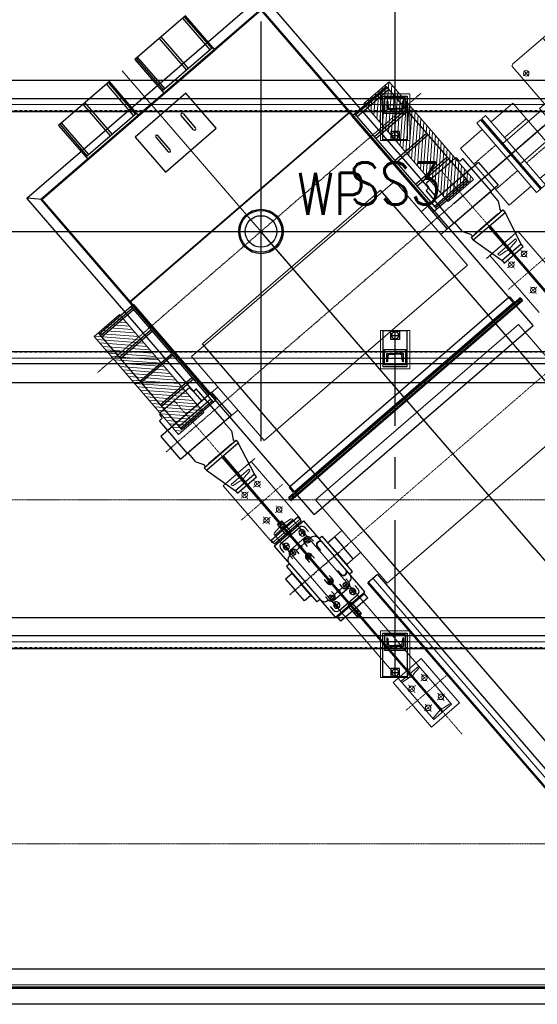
# Model space of a CAD drawing. Header units: inches. Extents: x -204116 to 930598, y -391373 to 256461.
# Tile 30 of 225: x -116955 to -113870, y 34612 to 40479. Entities that reach past the tile are written whole.
import ezdxf
from ezdxf.lldxf.tags import DXFTag

# ---------------------------------------------------------------- set-up
doc = ezdxf.new("R2010")
doc.units = ezdxf.units.IN
doc.header["$LTSCALE"] = 10
doc.header["$MEASUREMENT"] = 0
for name, pattern in [('CENTER', [2, 1.25, -0.25, 0.25, -0.25]), ('CHAIN', [0.3543, 0.2362, -0.0295, 0.0591, -0.0295]), ('CONTINOUS', [0]), ('HIDDEN', [0.375, 0.25, -0.125])]:
    doc.linetypes.add(name, pattern=pattern)
doc.layers.add('BELT', color=4, linetype='Continuous')
doc.layers.add('CHUTES', color=161, linetype='Continuous')
for name, color, linetype, lineweight in [('cen', 2, 'CENTER2', 25), ('CENTER', 2, 'CENTER', 25), ('CTEXT2', 3, 'Continuous', 25), ('HIDDEN', 1, 'HIDDEN', 25), ('HIDEN', 8, 'CONTINOUS', 9), ('OBJECT', 7, 'Continuous', 25)]:
    doc.layers.add(name, color=color, linetype=linetype, lineweight=lineweight)
doc.styles.get("Standard").update_dxf_attribs({"font": 'simplex.shx'})
tags = doc.linetypes.add('CENTER2', pattern=[1.125, 0.75, -0.125, 0.125, -0.125]).pattern_tags.tags
tags[10:11] = [DXFTag(74, 4), DXFTag(75, 0), DXFTag(340, '0'), DXFTag(46, 1.0), DXFTag(50, 0.0), DXFTag(44, 0.0), DXFTag(45, 0.0)]
tags[8:9] = [DXFTag(74, 4), DXFTag(75, 0), DXFTag(340, '0'), DXFTag(46, 1.0), DXFTag(50, 0.0), DXFTag(44, 0.0), DXFTag(45, 0.0)]
tags[6:7] = [DXFTag(74, 4), DXFTag(75, 0), DXFTag(340, '0'), DXFTag(46, 1.0), DXFTag(50, 0.0), DXFTag(44, 0.0), DXFTag(45, 0.0)]
tags[4:5] = [DXFTag(74, 4), DXFTag(75, 0), DXFTag(340, '0'), DXFTag(46, 1.0), DXFTag(50, 0.0), DXFTag(44, 0.0), DXFTag(45, 0.0)]

# ---------------------------------------------------------------- blocks, each defined once
blk = doc.blocks.new('A$C14DF439D')
at = {"color": 85, "lineweight": 13}
for p, q in [((185.5, 840, 0), (1555.5, 840, 0)), ((1570.5, 825, 0), (1570.5, 355, 0)), ((135.5, 590, 0), (135.5, 790, 0)), ((10.5, 617.5, 0), (10.5, 562.5, 0)), ((10.5, 617.5, 0), (120.5, 617.5, 0)), ((120.5, 545, 0), (120.5, 635, 0)), ((120.5, 635, 0), (135.5, 635, 0)), ((135.5, 590, 0), (135.5, 390, 0)), ((10.5, 562.5, 0), (120.5, 562.5, 0)), ((120.5, 545, 0), (135.5, 545, 0)), ((185.5, 340, 0), (1555.5, 340, 0)), ((1075.5, 300, 0), (1075.5, 340, 0)), ((1265.5, 300, 0), (1075.5, 300, 0)), ((1090.5, 0, 0), (1090.5, 300, 0)), ((1250.5, 0, 0), (1250.5, 300, 0)), ((1265.5, 300, 0), (1265.5, 340, 0)), ((1250.5, 0, 0), (1090.5, 0, 0))]:
    blk.add_line(p, q, dxfattribs=at)
at = {"color": 1, "linetype": 'CENTER', "lineweight": 13, "ltscale": 0.75}
for p, q in [((470.5, 781.5, 0), (470.5, 823.5, 0)), ((945.5, 781.5, 0), (945.5, 823.5, 0)), ((1475.5, 781.5, 0), (1475.5, 823.5, 0)), ((491.5, 802.5, 0), (449.5, 802.5, 0)), ((966.5, 802.5, 0), (924.5, 802.5, 0)), ((1496.5, 802.5, 0), (1454.5, 802.5, 0)), ((491.5, 377.5, 0), (449.5, 377.5, 0)), ((470.5, 398.5, 0), (470.5, 356.5, 0)), ((966.5, 377.5, 0), (924.5, 377.5, 0)), ((945.5, 398.5, 0), (945.5, 356.5, 0)), ((1496.5, 377.5, 0), (1454.5, 377.5, 0)), ((1475.5, 398.5, 0), (1475.5, 356.5, 0))]:
    blk.add_line(p, q, dxfattribs=at)
at = {"color": 1, "linetype": 'CENTER', "lineweight": 5, "ltscale": 0.75}
for p, q in [((10.5, 590, 0), (1570.5, 590, 0)), ((1170.5, 590, 0), (1170.5, 0, 0))]:
    blk.add_line(p, q, dxfattribs=at)
at = {"color": 85, "lineweight": 13}
for centre in [(470.5, 802.5, 0), (945.5, 802.5, 0), (1475.5, 802.5, 0), (470.5, 377.5, 0), (945.5, 377.5, 0), (1475.5, 377.5, 0)]:
    blk.add_circle(centre, 16.5, dxfattribs=at)
for centre, radius, start, end in [((185.5, 790, 0), 50, 90, 180), ((1555.5, 825, 0), 15, 0, 90), ((185.5, 390, 0), 50, 180, 270), ((1555.5, 355, 0), 15, 270, 0)]:
    blk.add_arc(centre, radius, start, end, dxfattribs=at)
blk = doc.blocks.new('rg11')
at = {"color": 85, "lineweight": 9}
for p, q in [((-42356, 40515.5), (-42356, 39969.5)), ((-42356, 40515.5), (-42356, 39969.5)), ((-42326, 40515.5), (-42356, 40515.5)), ((-42326, 40515.5), (-42326, 39969.5)), ((-42316, 40515.5), (-42316, 39969.5)), ((-42316, 40515.5), (-42286, 40515.5)), ((-42286, 40515.5), (-42286, 39969.5)), ((-42286, 40515.5), (-42286, 39969.5)), ((-42528, 40465), (-42528, 40020)), ((-42528, 40465), (-42356, 40465)), ((-42114, 40465), (-42286, 40465)), ((-42114, 40465), (-42114, 40020)), ((-42528, 40020), (-42356, 40020)), ((-42114, 40020), (-42286, 40020)), ((-42326, 39969.5), (-42356, 39969.5)), ((-42316, 39969.5), (-42286, 39969.5))]:
    blk.add_line(p, q, dxfattribs=at)
at = {"color": 1, "linetype": 'CENTER', "lineweight": 5}
for p, q in [((-42321, 40515.5), (-42321, 39969.5)), ((-42114, 40242.5), (-42528, 40242.5)), ((-42114, 40242.5), (-42528, 40242.5))]:
    blk.add_line(p, q, dxfattribs=at)
at = {"color": 85, "linetype": 'HIDDEN', "lineweight": 9}
for p, q in [((-42528, 40342.5), (-42356, 40342.5)), ((-42114, 40342.5), (-42286, 40342.5)), ((-42528, 40142.5), (-42356, 40142.5)), ((-42114, 40142.5), (-42286, 40142.5))]:
    blk.add_line(p, q, dxfattribs=at)
blk = doc.blocks.new('A$C1C996791')
at = {"layer": 'CHUTES'}
for p, q in [((0, 199.9), (0, -199.9)), ((20, 199.9), (20, -199.9)), ((269.7, 199.9), (269.7, -199.9))]:
    blk.add_line(p, q, dxfattribs=at)
for points in [[(0, 199.9), (269.7, 199.9)], [(269.7, 189.9), (20, 189.9)], [(20, 177.5), (269.7, 177.5)], [(269.7, 6.2), (20, 6.2)], [(20, -6.2), (269.7, -6.2)], [(269.7, -199.9), (0, -199.9)], [(20, -177.5), (269.7, -177.5)], [(269.7, -189.9), (20, -189.9)]]:
    blk.add_lwpolyline(points, dxfattribs=at)
blk = doc.blocks.new('ss')
for p, q in [((1740804.4, -1566403.1, 1912505.1), (1740804.4, -1566453.1, 1912505.1)), ((1740854.4, -1566403.1, 1912505.1), (1740804.4, -1566403.1, 1912505.1)), ((1740809.4, -1566421.3, 1912505.1), (1740809.4, -1566453.1, 1912505.1)), ((1740852.3, -1566408.7, 1912505.1), (1740817.5, -1566412.4, 1912505.1)), ((1740854.4, -1566403.1, 1912505.1), (1740854.4, -1566406.3, 1912505.1)), ((1742500.4, -1566403.1, 1912505.1), (1742500.4, -1566406.3, 1912505.1)), ((1742500.4, -1566403.1, 1912505.1), (1742550.4, -1566403.1, 1912505.1)), ((1742502.6, -1566408.7, 1912505.1), (1742537.4, -1566412.4, 1912505.1)), ((1742545.4, -1566421.3, 1912505.1), (1742545.4, -1566453.1, 1912505.1)), ((1742550.4, -1566403.1, 1912505.1), (1742550.4, -1566453.1, 1912505.1)), ((1740804.4, -1566503.1, 1912505.1), (1740804.4, -1566453.1, 1912505.1)), ((1740809.4, -1566485, 1912505.1), (1740809.4, -1566453.1, 1912505.1)), ((1742545.4, -1566485, 1912505.1), (1742545.4, -1566453.1, 1912505.1)), ((1742550.4, -1566503.1, 1912505.1), (1742550.4, -1566453.1, 1912505.1)), ((1740854.4, -1566503.1, 1912505.1), (1740804.4, -1566503.1, 1912505.1)), ((1740852.3, -1566497.6, 1912505.1), (1740817.5, -1566493.9, 1912505.1)), ((1740854.4, -1566503.1, 1912505.1), (1740854.4, -1566500, 1912505.1)), ((1742500.4, -1566503.1, 1912505.1), (1742500.4, -1566500, 1912505.1)), ((1742500.4, -1566503.1, 1912505.1), (1742550.4, -1566503.1, 1912505.1)), ((1742502.6, -1566497.6, 1912505.1), (1742537.4, -1566493.9, 1912505.1))]:
    blk.add_line(p, q)
at = {"elevation": 1912505.1}
for points in [[(1740882.4, -1566525.6), (1740671.1, -1566525.6), (1740671.1, -1566380.6), (1740882.4, -1566380.6)], [(1740672.2, -1566478.1), (1740722.2, -1566478.1), (1740722.2, -1566428.1), (1740672.2, -1566428.1)], [(1742472.4, -1566525.6), (1742732.7, -1566525.6), (1742732.7, -1566380.6), (1742472.4, -1566380.6)], [(1742731.6, -1566478.1), (1742681.6, -1566478.1), (1742681.6, -1566428.1), (1742731.6, -1566428.1)]]:
    blk.add_lwpolyline(points, close=True, dxfattribs=at)
at = {"linetype": 'Continuous', "elevation": 1912505.1}
for points in [[(1740872.4, -1566515.6), (1740872.4, -1566390.6), (1740782.4, -1566390.6), (1740782.4, -1566515.6)], [(1742482.4, -1566515.6), (1742482.4, -1566390.6), (1742572.4, -1566390.6), (1742572.4, -1566515.6)]]:
    blk.add_lwpolyline(points, close=True, dxfattribs=at)
for centre in [(1740697.2, -1566453.1, 1912505.1), (1742706.6, -1566453.1, 1912505.1)]:
    blk.add_circle(centre, 20.8)
for centre, radius, start, end in [((1740818.4, -1566421.3, 1912505.1), 9, 96, 180), ((1740852, -1566406.3, 1912505.1), 2.4, 276, 0), ((1742502.8, -1566406.3, 1912505.1), 2.4, 180, 264), ((1742536.4, -1566421.3, 1912505.1), 9, 360, 84), ((1740818.4, -1566485, 1912505.1), 9, 180, 264), ((1742536.4, -1566485, 1912505.1), 9, 276, 360), ((1740852, -1566500, 1912505.1), 2.4, 0, 84), ((1742502.8, -1566500, 1912505.1), 2.4, 96, 180)]:
    blk.add_arc(centre, radius, start, end)
at = {"layer": 'CENTER', "ltscale": 75}
for p, q in [((1740832.4, -1566365.6, 1912505.1), (1740832.4, -1566540.6, 1912505.1)), ((1740832.4, -1566365.6, 1912505.1), (1740832.4, -1566540.6, 1912505.1)), ((1742522.4, -1566365.6, 1912505.1), (1742522.4, -1566540.6, 1912505.1)), ((1742522.4, -1566365.6, 1912505.1), (1742522.4, -1566540.6, 1912505.1)), ((1740697.2, -1566428.1, 1912505.1), (1740697.2, -1566478.1, 1912505.1)), ((1742706.6, -1566428.1, 1912505.1), (1742706.6, -1566478.1, 1912505.1)), ((1742736.4, -1566453.1, 1912505.1), (1740667.5, -1566453.1, 1912505.1))]:
    blk.add_line(p, q, dxfattribs=at)
at = {"layer": 'HIDEN', "color": 8, "ltscale": 25, "elevation": 1912505.1}
for points in [[(1740897.4, -1566540.6), (1740667.5, -1566540.6), (1740667.5, -1566365.6), (1740897.4, -1566365.6)], [(1742457.4, -1566540.6), (1742736.4, -1566540.6), (1742736.4, -1566365.6), (1742457.4, -1566365.6)]]:
    blk.add_lwpolyline(points, close=True, dxfattribs=at)

msp = doc.modelspace()

# ---------------------------------------------------------------- hatches: boundary and pattern name
at = {"linetype": 'Continuous', "lineweight": 0}
h = msp.add_hatch(dxfattribs=at)
h.set_pattern_fill('ANSI31', color=250, scale=150, style=0)
h.set_pattern_definition([(85.7987887, (954118.996, -507754.748), (18.6996174, -1.37361152), [])])
h.paths.add_polyline_path([(-114249.6, 39526.6), (-114752.8, 40109.5), (-114904.2, 39978.8), (-114401, 39395.9)])
h = msp.add_hatch(dxfattribs=at)
h.set_pattern_fill('ANSI31', color=250, scale=150, style=0)
h.set_pattern_definition([(175.7987887, (269282.808, -1098864.224), (-1.37361152, -18.6996174), [])])
h.paths.add_polyline_path([(-116008.9, 38008.1), (-116512, 38591), (-116360.6, 38721.7), (-115857.5, 38138.8)])

# ---------------------------------------------------------------- linework, layer by layer
at = {"color": 250}
for p, q in [((-116913.1, 39415.3, 2), (-115509.6, 40626.7, 2)), ((-114466.7, 39418.5, 2), (-115509.6, 40626.7, 2)), ((-116829.8, 39409.2, 2), (-115515.7, 40543.5, 2)), ((-114511.4, 39379.9, 2), (-115515.7, 40543.5, 2)), ((-115516.3, 40535, 2), (-116821.4, 39408.5, 2)), ((-113895.2, 38656.9, 2), (-115516.3, 40535, 2)), ((-114770.9, 40080.6, 2), (-114280.9, 39512.9, 2)), ((-114986, 39929.8, 2), (-116300.2, 38795.5, 2)), ((-114985.1, 39928.8, 2), (-116299.3, 38794.5, 2)), ((-114975.1, 39904.4, 2), (-114485, 39336.6, 2)), ((-114960, 39917.5, 2), (-114469.9, 39349.7, 2)), ((-114528.2, 39509.7, -4420572.1), (-114361.7, 39653.4, -4420572.1)), ((-114221.6, 39628.8, -4420572.1), (-114524.4, 39367.4, -4420572.1)), ((-114335.9, 39638.8, -4420572.1), (-114347.6, 39652.4, -4420572.1)), ((-114328.8, 39638.3, -4420572.1), (-114315.9, 39649.4, -4420572.1)), ((-114145.6, 39456.6, -4420572.1), (-114311.7, 39649, -4420572.1)), ((-114221.6, 39628.8, -4420572.1), (-114104, 39492.5, -4420572.1)), ((-114261.8, 39594.1, -4420572.1), (-114484.2, 39402.1, -4420572.1)), ((-114517.5, 39482, -4420572.1), (-114529.3, 39495.5, -4420572.1)), ((-114104, 39492.5, -4420572.1), (-114405.8, 39232, -4420572.1)), ((-110708.6, 34717, -1175258.2), (-114805.2, 39463.2, -4136595.8)), ((-114365.1, 39267.1, -4420572.1), (-114531.2, 39459.6, -4420572.1)), ((-114530.9, 39463.8, -4420572.1), (-114518.1, 39474.9, -4420572.1)), ((-114144.2, 39457.8, -4420572.1), (-114366.5, 39265.9, -4420572.1)), ((-114103.6, 39400.3, -4420572.1), (-114149.4, 39453.3, -4420572.1)), ((-115870.2, 38207.1, 2), (-116913.1, 39415.3, 2)), ((-116821.4, 39408.5, 2), (-116913.1, 39415.3, 2)), ((-115825.6, 38245.6, 2), (-116829.8, 39409.2, 2)), ((-115200.3, 37530.4, 2), (-116821.4, 39408.5, 2)), ((-114466.7, 39418.5, 2), (-114515.9, 39376, 2)), ((-114103.6, 39400.3, -4420572.1), (-114093.8, 39350.7, -4420572.1)), ((-114524.4, 39367.4, -4420572.1), (-114406.8, 39231.2, -4420572.1)), ((-114239.5, 39206.5, -4420572.1), (-114104, 39323.4, -4420572.1)), ((-114102.7, 39321.9, -4420572.1), (-114104, 39323.4, -4420572.1)), ((-114083.4, 39338.6, -4420572.1), (-114093.8, 39350.7, -4420572.1)), ((-114315.6, 39217.4, -4420572.1), (-114361.3, 39270.4, -4420572.1)), ((-114315.6, 39217.4, -4420572.1), (-114267.9, 39200.4, -4420572.1)), ((-114257.5, 39188.3, -4420572.1), (-114267.9, 39200.4, -4420572.1)), ((-114238.2, 39204.9, -4420572.1), (-114239.5, 39206.5, -4420572.1)), ((-116276.6, 38781, 2), (-115786.6, 38213.2, 2)), ((-114039, 38823.5, 2), (-115344.1, 37697, 2)), ((-115342.8, 37618.9, 2), (-113962, 38810.7, 2)), ((-115338.8, 37614.4, 2), (-113958, 38806.2, 2)), ((-115330.5, 37642.7, 2), (-114006.3, 38785.6, 2)), ((-115318, 37666.7, 2), (-114012.9, 38793.2, 2)), ((-114000.4, 38798.7, 2), (-115315.4, 37663.7, 2)), ((-115311.4, 37659.2, 2), (-113968.5, 38818.3, 2)), ((-114036.7, 38825.4, 2), (-114039, 38823.5, 2)), ((-114006.3, 38785.6, 2), (-114039, 38823.5, 2)), ((-114010.3, 38799.4, 2), (-114032.5, 38825.1, 2)), ((-113968.5, 38818.3, 2), (-114006.3, 38785.6, 2)), ((-113974.7, 38820.9, 2), (-114000.4, 38798.7, 2)), ((-113987.3, 38802.1, 2), (-113979.1, 38801.5, 2)), ((-113983.1, 38792.5, 2), (-113982.2, 38805.1, 2)), ((-113982.2, 38805.1, 2), (-113982, 38806.6, 2)), ((-113979.1, 38801.5, 2), (-113973.1, 38801.1, 2)), ((-113968.5, 38818.3, 2), (-113970.5, 38820.6, 2)), ((-113968.5, 38818.3, 2), (-113958, 38806.2, 2)), ((-116291.8, 38767.9, 2), (-115801.7, 38200.2, 2)), ((-113995.9, 38773.5, 2), (-115338.8, 37614.4, 2)), ((-113999.8, 38778.1, 2), (-113995.9, 38773.5, 2)), ((-115200.3, 37530.4, 2), (-113895.2, 38656.9, 2)), ((-116480.8, 38604.8, 2), (-115990.8, 38037, 2)), ((-112557.9, 34717, -1747680.4), (-115865, 38548.4, -4139113.9)), ((-116118, 38137.5, -4420572.3), (-115951.4, 38281.3, -4420572.3)), ((-115811.3, 38256.6, -4420572.3), (-116114.1, 37995.3, -4420572.3)), ((-115925.6, 38266.6, -4420572.3), (-115937.3, 38280.2, -4420572.3)), ((-115918.5, 38266.1, -4420572.3), (-115905.7, 38277.2, -4420572.3)), ((-115735.3, 38084.4, -4420572.3), (-115901.4, 38276.9, -4420572.3)), ((-115811.3, 38256.6, -4420572.3), (-115693.7, 38120.4, -4420572.3)), ((-115851.5, 38221.9, -4420572.3), (-116073.9, 38030, -4420572.3)), ((-115954.8, 37895, -4420572.3), (-116121, 38087.4, -4420572.3)), ((-116120.6, 38091.6, -4420572.3), (-116107.8, 38102.7, -4420572.3)), ((-116107.3, 38109.8, -4420572.3), (-116119, 38123.4, -4420572.3)), ((-115693.7, 38120.4, -4420572.3), (-115995.5, 37859.8, -4420572.3)), ((-115733.9, 38085.7, -4420572.3), (-115956.3, 37893.7, -4420572.3)), ((-115693.4, 38028.2, -4420572.3), (-115739.1, 38081.2, -4420572.3)), ((-115693.4, 38028.2, -4420572.3), (-115683.5, 37978.5, -4420572.3)), ((-116114.1, 37995.3, -4420572.3), (-115996.5, 37859, -4420572.3)), ((-115673.1, 37966.4, -4420572.3), (-115683.5, 37978.5, -4420572.3)), ((-115829.2, 37834.3, -4420572.3), (-115693.7, 37951.3, -4420572.3)), ((-115692.4, 37949.8, -4420572.3), (-115693.7, 37951.3, -4420572.3)), ((-115905.3, 37845.2, -4420572.3), (-115951.1, 37898.2, -4420572.3)), ((-115905.3, 37845.2, -4420572.3), (-115857.6, 37828.3, -4420572.3)), ((-115847.2, 37816.1, -4420572.3), (-115857.6, 37828.3, -4420572.3)), ((-115827.9, 37832.8, -4420572.3), (-115829.2, 37834.3, -4420572.3)), ((-115324.5, 37665.1, 2), (-115346.7, 37690.8, 2)), ((-115346.4, 37695.1, 2), (-115344.1, 37697, 2)), ((-115311.4, 37659.2, 2), (-115344.1, 37697, 2)), ((-115349.3, 37626.5, 2), (-115351.2, 37628.8, 2)), ((-115350.9, 37633, 2), (-115325.2, 37655.2, 2)), ((-115349.3, 37626.5, 2), (-115311.4, 37659.2, 2)), ((-115349.3, 37626.5, 2), (-115338.8, 37614.4, 2)), ((-115334.2, 37638.1, 2), (-115335.7, 37638.2, 2)), ((-115321.6, 37637.2, 2), (-115334.2, 37638.1, 2)), ((-115331.1, 37634.5, 2), (-115331.6, 37628.6, 2)), ((-115330.5, 37642.7, 2), (-115331.1, 37634.5, 2)), ((-115304.9, 37651.6, 2), (-115301, 37647.1, 2)), ((-114823, 37172.9, -3421445), (-114879.8, 37123.9, -3421445)), ((-114823, 37172.9, -4127325.4), (-112703.3, 34717, -2415726.1)), ((-112802.3, 34717, -2449880), (-114879.8, 37123.9, -4127325.4))]:
    msp.add_line(p, q, dxfattribs=at)
at = {"color": 1}
msp.add_line((-115517.5, 40467.8, -4480163), (-115517.5, 37967.8, -4480163), dxfattribs=at)
at = {"color": 250, "linetype": 'CENTER', "ltscale": 500}
for p, q in [((-114368.7, 39382.9, -9036952), (-113284.4, 40319.1, -9036952)), ((-115517.4, 39353.9, -6989340.6), (-115517.4, 39080.1, -1970988.7)), ((-119017.4, 39217), (-108017.4, 39217)), ((-119017.4, 34717), (-108017.4, 34717))]:
    msp.add_line(p, q, dxfattribs=at)
at = {"color": 250, "lineweight": 9, "ltscale": 0.01}
for p, q in [((-111633.3, 34717), (-116343.7, 40174.3)), ((-111633.3, 34717, -1.2), (-115517.4, 39217)), ((-112794.8, 34717, -2447286.4), (-114875.5, 37127.6, -4127327.5))]:
    msp.add_line(p, q, dxfattribs=at)
at = {"color": 250, "linetype": 'CENTER', "lineweight": 0}
for p, q in [((-114564.7, 40039.4, -4420572.3), (-116490.6, 38377, -4420572.3)), ((-114030.3, 39675, -4420572.3), (-116082.3, 37903.9, -4420572.3))]:
    msp.add_line(p, q, dxfattribs=at)
at = {"color": 250, "linetype": 'CHAIN', "lineweight": 0, "ltscale": 0.01}
for p, q in [((-114445, 39581.5, -4420572.3), (-112751.6, 37619.7, -4420572.3)), ((-114267.1, 39375.5, -4544695.3), (-114361.2, 39484.5, -4296449.2)), ((-113799.7, 39081.5, -4420572.3), (-114044.6, 38870.1, -4420572.3)), ((-113928.1, 39102.7, -4420572.3), (-113971.1, 39065.6, -4420572.3)), ((-113968.2, 39105.6, -4420572.3), (-113931.1, 39062.7, -4420572.3)), ((-114003.8, 39037.4, -4420572.3), (-114046.8, 39000.3, -4420572.3)), ((-114043.9, 39040.3, -4420572.3), (-114006.8, 38997.3, -4420572.3)), ((-113873.1, 38885.9, -4420572.3), (-113916.1, 38848.9, -4420572.3)), ((-113913.2, 38888.9, -4420572.3), (-113876.1, 38845.9, -4420572.3)), ((-113755.2, 38426.3, -4420572.3), (-114992.7, 37358.2, -4420572.3)), ((-116034.7, 38209.4, -4420572.3), (-114318.7, 36221.4, -4420572.3)), ((-115560.8, 37693.4, -4420572.3), (-115517.8, 37730.5, -4420572.3)), ((-115557.9, 37733.5, -4420572.3), (-115520.8, 37690.5, -4420572.3)), ((-115389.4, 37709.3, -4420572.3), (-115634.3, 37497.9, -4420572.3)), ((-115633.6, 37668.1, -4420572.3), (-115596.5, 37625.2, -4420572.3)), ((-115636.5, 37628.1, -4420572.3), (-115593.5, 37665.2, -4420572.3)), ((-115430.1, 37542, -4420572.3), (-115387.2, 37579.1, -4420572.3)), ((-115427.2, 37582.1, -4420572.3), (-115390.1, 37539.1, -4420572.3)), ((-115505.8, 37476.7, -4420572.3), (-115462.9, 37513.8, -4420572.3)), ((-115502.9, 37516.7, -4420572.3), (-115465.8, 37473.8, -4420572.3)), ((-114409.3, 36573.8, -4420572.3), (-114654.2, 36362.4, -4420572.3)), ((-114564.4, 36539, -4420572.3), (-114521.4, 36576.1, -4420572.3)), ((-114561.4, 36579, -4420572.3), (-114524.3, 36536.1, -4420572.3)), ((-114640.1, 36473.7, -4420572.3), (-114597.1, 36510.8, -4420572.3)), ((-114637.1, 36513.7, -4420572.3), (-114600, 36470.7, -4420572.3)), ((-114423.4, 36462.6, -4420572.3), (-114466.4, 36425.5, -4420572.3)), ((-114463.4, 36465.5, -4420572.3), (-114426.3, 36422.5, -4420572.3)), ((-114499.1, 36397.2, -4420572.3), (-114542.1, 36360.1, -4420572.3)), ((-114539.1, 36400.2, -4420572.3), (-114502, 36357.2, -4420572.3))]:
    msp.add_line(p, q, dxfattribs=at)
at = {"color": 250, "linetype": 'Continuous', "lineweight": 0}
for p, q in [((-115930.9, 38471.7, -4420572.3), (-114719.7, 39517.2, -4420572.3)), ((-114287.1, 39016.1, -4420572.3), (-114719.7, 39517.2, -4420572.3)), ((-115865, 38548.4, -4420572.3), (-114805.2, 39463.2, -4420572.3)), ((-114486.5, 39400.1, -4420572.3), (-114562.2, 39334.8, -4420572.3)), ((-114368.9, 39263.8, -4420572.3), (-114444.6, 39198.5, -4420572.3)), ((-113985.9, 39218, -4420572.3), (-114152.4, 39074.2, -4420572.3)), ((-113691.8, 38877.3, -4420572.3), (-113985.9, 39218, -4420572.3)), ((-114022.2, 39186.6, -4420572.3), (-114173.6, 39055.9, -4420572.3)), ((-114105.8, 39081.4, -4420572.3), (-113999.8, 39172.9, -4420572.3)), ((-113996.4, 39159.7, -4420572.3), (-114027.9, 39123.6, -4420572.3)), ((-113999.8, 39172.9, -4420572.3), (-113996.3, 39168.9, -4420572.3)), ((-114152.4, 39074.2, -4420572.3), (-113858.4, 38733.6, -4420572.3)), ((-114102.3, 39077.4, -4420572.3), (-114105.8, 39081.4, -4420572.3)), ((-114052.9, 39102.1, -4420572.3), (-114093.2, 39076.1, -4420572.3)), ((-113816.2, 38846.3, -4420572.3), (-114034.8, 39099.5, -4420572.3)), ((-114028, 39105.3, -4420572.3), (-113809.5, 38852.1, -4420572.3)), ((-115498.3, 37970.6, -4420572.3), (-114287.1, 39016.1, -4420572.3)), ((-113982, 38662.5, -4420572.3), (-115193.2, 37617.1, -4420572.3)), ((-113554.7, 38167.4, -4420572.3), (-113982, 38662.5, -4420572.3)), ((-115498.3, 37970.6, -4420572.3), (-115930.9, 38471.7, -4420572.3)), ((-115773.4, 38289.3, -4420572.3), (-115811.3, 38256.6, -4420572.3)), ((-115655.8, 38153, -4420572.3), (-115693.7, 38120.4, -4420572.3)), ((-113554.7, 38167.4, -4420572.3), (-114765.9, 37122, -4420572.3)), ((-115742.1, 37702.1, -4420572.3), (-115575.6, 37845.8, -4420572.3)), ((-115705.8, 37733.4, -4420572.3), (-115554.4, 37864.1, -4420572.3)), ((-115575.6, 37845.8, -4420572.3), (-115281.6, 37505.2, -4420572.3)), ((-115589.5, 37800.8, -4420572.3), (-115695.5, 37709.3, -4420572.3)), ((-115617.7, 37751.5, -4420572.3), (-115586.1, 37787.6, -4420572.3)), ((-115586.1, 37796.7, -4420572.3), (-115589.5, 37800.8, -4420572.3)), ((-115682.9, 37704, -4420572.3), (-115642.7, 37729.9, -4420572.3)), ((-115624.5, 37727.3, -4420572.3), (-115405.9, 37474.1, -4420572.3)), ((-115399.2, 37479.9, -4420572.3), (-115617.7, 37733.1, -4420572.3)), ((-115448.1, 37361.4, -4420572.3), (-115742.1, 37702.1, -4420572.3)), ((-115695.5, 37709.3, -4420572.3), (-115692, 37705.3, -4420572.3)), ((-114765.9, 37122, -4420572.3), (-115193.2, 37617.1, -4420572.3)), ((-115281.6, 37505.2, -4420572.3), (-115448.1, 37361.4, -4420572.3)), ((-115434.1, 37406.5, -4420572.3), (-115328.2, 37498, -4420572.3)), ((-115340.7, 37503.3, -4420572.3), (-115381, 37477.3, -4420572.3)), ((-115328.2, 37498, -4420572.3), (-115331.6, 37502, -4420572.3)), ((-114380.7, 36400.3, -4420572.3), (-115328.2, 37498, -4420572.3)), ((-115406, 37455.8, -4420572.3), (-115437.6, 37419.7, -4420572.3)), ((-115384.1, 37449.7, -4420572.3), (-114436.6, 36352, -4420572.3)), ((-115378.2, 37454.7, -4420572.3), (-114430.8, 36357.1, -4420572.3)), ((-115118.4, 37363.8, -4420572.3), (-115036, 37435, -4420572.3)), ((-115437.6, 37410.5, -4420572.3), (-115434.1, 37406.5, -4420572.3)), ((-114488.3, 36310.6, -4420572.3), (-115434.1, 37406.5, -4420572.3)), ((-115005.5, 37233, -4420572.3), (-114923.1, 37304.1, -4420572.3)), ((-114729.4, 36528.7, -4420572.3), (-114562.8, 36672.5, -4420572.3)), ((-114562.8, 36672.5, -4420572.3), (-114334.1, 36407.5, -4420572.3)), ((-114576.8, 36627.4, -4420572.3), (-114682.7, 36535.9, -4420572.3)), ((-114607.2, 36579.9, -4420572.3), (-114575.2, 36616.4, -4420572.3)), ((-114575.2, 36625.6, -4420572.3), (-114576.8, 36627.4, -4420572.3)), ((-114672.1, 36532.8, -4420572.3), (-114631.3, 36559.1, -4420572.3)), ((-114613.1, 36556.5, -4420572.3), (-114456.2, 36374.7, -4420572.3)), ((-114450.4, 36379.7, -4420572.3), (-114607.3, 36561.5, -4420572.3)), ((-114500.7, 36263.8, -4420572.3), (-114729.4, 36528.7, -4420572.3)), ((-114682.7, 36535.9, -4420572.3), (-114681.2, 36534.1, -4420572.3)), ((-114334.1, 36407.5, -4420572.3), (-114500.7, 36263.8, -4420572.3)), ((-114486.7, 36308.8, -4420572.3), (-114380.7, 36400.3, -4420572.3)), ((-114391.4, 36403.4, -4420572.3), (-114432.2, 36377.1, -4420572.3)), ((-114380.7, 36400.3, -4420572.3), (-114382.3, 36402.1, -4420572.3)), ((-114456.2, 36356.3, -4420572.3), (-114488.2, 36319.8, -4420572.3)), ((-114488.3, 36310.6, -4420572.3), (-114486.7, 36308.8, -4420572.3))]:
    msp.add_line(p, q, dxfattribs=at)
at = {"color": 250, "linetype": 'Continuous'}
for p, q in [((-114265, 39181.8, -4420572.1), (-114075.8, 39345.1, -4420572.1)), ((-114252, 39166.6, -4420572.1), (-114062.7, 39330, -4420572.1)), ((-114075.8, 39345.1, -4420572.1), (-114062.7, 39330, -4420572.1)), ((-113966.6, 39142.1, -4420572.1), (-114062.7, 39330, -4420572.1)), ((-114153.6, 39251.6, -4420572.1), (-114019.6, 39096.4, -4420572.1)), ((-114161.1, 39245, -4420572.1), (-114027.2, 39089.8, -4420572.1)), ((-114265, 39181.8, -4420572.1), (-114252, 39166.6, -4420572.1)), ((-114252, 39166.6, -4420572.1), (-114080.2, 39044.1, -4420572.1)), ((-115854.8, 37809.6, -4420572.3), (-115665.5, 37973, -4420572.3)), ((-115665.5, 37973, -4420572.3), (-115652.4, 37957.8, -4420572.3)), ((-115841.7, 37794.5, -4420572.3), (-115652.4, 37957.8, -4420572.3)), ((-115556.3, 37770, -4420572.3), (-115652.4, 37957.8, -4420572.3)), ((-115750.8, 37872.9, -4420572.3), (-115616.9, 37717.7, -4420572.3)), ((-115743.3, 37879.4, -4420572.3), (-115609.3, 37724.2, -4420572.3)), ((-115854.8, 37809.6, -4420572.3), (-115841.7, 37794.5, -4420572.3)), ((-115841.7, 37794.5, -4420572.3), (-115669.9, 37672, -4420572.3))]:
    msp.add_line(p, q, dxfattribs=at)
at = {"color": 1, "linetype": 'CENTER', "lineweight": 0, "ltscale": 0.5}
for p, q in [((-191672.5, 39217.8, -4480163), (-3830.7, 39217.8, -4480163)), ((-189672.5, 37617.8, -59590.7), (-3830.7, 37617.8, -59590.7)), ((-180672.5, 35567.8, -4480163), (-3830.7, 35567.8, -4480163))]:
    msp.add_line(p, q, dxfattribs=at)
at = {"color": 250, "ltscale": 0.01}
msp.add_line((-111633.3, 34717), (-115517.4, 39217), dxfattribs=at)
at = {"color": 250, "ltscale": 0.130467}
for p, q in [((-115457, 37378.5, -4420572.3), (-115297.1, 37516.5, -4420572.3)), ((-115439, 37342.9, -4420572.3), (-115264.5, 37493.4, -4420572.3)), ((-115437, 37355.2, -4420572.3), (-115277.1, 37493.3, -4420572.3)), ((-115419.3, 37472.2, -4420572.3), (-115395.4, 37492.9, -4420572.3)), ((-115398.6, 37448.3, -4420572.3), (-115395.4, 37492.9, -4420572.3)), ((-115395.4, 37492.9, -4420572.3), (-115340.3, 37429.1, -4420572.3)), ((-115297.1, 37516.5, -4420572.3), (-115277.1, 37493.3, -4420572.3)), ((-115264.5, 37493.4, -4420572.3), (-115081.6, 37281.5, -4420572.3)), ((-115364.3, 37408.4, -4420572.3), (-115419.3, 37472.2, -4420572.3)), ((-115374.7, 37468.9, -4420572.3), (-115419.3, 37472.2, -4420572.3)), ((-115398.6, 37448.3, -4420572.3), (-115374.7, 37468.9, -4420572.3)), ((-115396.5, 37359.7, -4420572.3), (-115287.4, 37453.8, -4420572.3)), ((-115288.1, 37440, -4420572.3), (-115256.1, 37402.9, -4420572.3)), ((-115287.9, 37407.8, -4420572.3), (-115256.3, 37435, -4420572.3)), ((-115261.6, 37434.9, -4420572.3), (-115257.2, 37429.8, -4420572.3)), ((-115253.6, 37451.4, -4420572.3), (-115234.7, 37429.4, -4420572.3)), ((-115457, 37378.5, -4420572.3), (-115437, 37355.2, -4420572.3)), ((-115364.3, 37408.4, -4420572.3), (-115340.3, 37429.1, -4420572.3)), ((-115342, 37406.8, -4420572.3), (-115364.3, 37408.4, -4420572.3)), ((-115168.8, 37206.2, -4420572.3), (-115350.7, 37417, -4420572.3)), ((-115340.3, 37429.1, -4420572.3), (-115342, 37406.8, -4420572.3)), ((-115341.1, 37319, -4420572.3), (-115255.2, 37393.1, -4420572.3)), ((-115287, 37413, -4420572.3), (-115282.6, 37407.9, -4420572.3)), ((-115251.8, 37364.4, -4420572.3), (-115227.3, 37385.5, -4420572.3)), ((-115250.1, 37387.2, -4420572.3), (-115229, 37362.7, -4420572.3)), ((-115221.4, 37390.6, -4420572.3), (-115205, 37371.6, -4420572.3)), ((-115168.9, 37390, -4420572.3), (-115154.4, 37402.5, -4420572.3)), ((-115154.4, 37402.5, -4420572.3), (-115063.4, 37297.2, -4420572.3)), ((-115118.4, 37363.8, -4420572.3), (-115079.9, 37397.1, -4420572.3)), ((-115079.9, 37397.1, -4420572.3), (-115023.4, 37331.7, -4420572.3)), ((-115439, 37342.9, -4420572.3), (-115256, 37130.9, -4420572.3)), ((-115398.9, 37325.9, -4420572.3), (-115380.1, 37304.1, -4420572.3)), ((-115382.6, 37358.4, -4420572.3), (-115350.6, 37321.3, -4420572.3)), ((-115350.8, 37353.5, -4420572.3), (-115382.4, 37326.2, -4420572.3)), ((-115381.5, 37331.4, -4420572.3), (-115377.1, 37326.3, -4420572.3)), ((-115356.1, 37353.4, -4420572.3), (-115351.7, 37348.3, -4420572.3)), ((-115307.2, 37316.5, -4420572.3), (-115288.8, 37332.4, -4420572.3)), ((-115307.2, 37316.5, -4420572.3), (-115290.6, 37297.2, -4420572.3)), ((-115276.2, 37343.3, -4420572.3), (-115257.7, 37359.3, -4420572.3)), ((-115257.7, 37359.3, -4420572.3), (-115241.1, 37340, -4420572.3)), ((-115178.7, 37335.6, -4420572.3), (-115162.1, 37316.3, -4420572.3)), ((-115146.9, 37357.1, -4420572.3), (-115130.5, 37338.1, -4420572.3)), ((-115126.1, 37369.8, -4420572.3), (-115125.4, 37370.5, -4420572.3)), ((-115124.1, 37370.4, -4420572.3), (-115062, 37298.4, -4420572.3)), ((-114967, 37266.2, -4420572.3), (-115023.4, 37331.7, -4420572.3)), ((-115343.6, 37285.2, -4420572.3), (-115327.1, 37266.1, -4420572.3)), ((-115313.1, 37311.4, -4420572.3), (-115337.7, 37290.3, -4420572.3)), ((-115336, 37313.1, -4420572.3), (-115314.8, 37288.6, -4420572.3)), ((-115249, 37265.6, -4420572.3), (-115215.8, 37294.2, -4420572.3)), ((-115244.9, 37291.4, -4420572.3), (-115224.1, 37267.4, -4420572.3)), ((-115244, 37264.1, -4420572.3), (-115227.3, 37244.8, -4420572.3)), ((-115242, 37293.9, -4420572.3), (-115221.2, 37269.9, -4420572.3)), ((-115215.1, 37289, -4420572.3), (-115198.4, 37269.7, -4420572.3)), ((-114898.6, 37069.5, -4420572.3), (-115081.6, 37281.5, -4420572.3)), ((-114972.4, 37191.8, -4420572.3), (-115063.4, 37297.2, -4420572.3)), ((-114999.8, 37226.5, -4420572.3), (-115062, 37298.4, -4420572.3)), ((-115005.5, 37233, -4420572.3), (-114967, 37266.2, -4420572.3)), ((-115350.6, 37233.2, -4420572.3), (-115365.2, 37220.6, -4420572.3)), ((-115365.2, 37220.6, -4420572.3), (-115274.2, 37115.2, -4420572.3)), ((-115168.8, 37206.2, -4420572.3), (-114986.9, 36995.4, -4420572.3)), ((-115016.3, 37205.8, -4420572.3), (-115032.7, 37224.8, -4420572.3)), ((-115000.7, 37224.5, -4420572.3), (-114999.9, 37225.1, -4420572.3)), ((-115332.1, 37179.4, -4420572.3), (-115370.6, 37146.1, -4420572.3)), ((-115370.6, 37146.1, -4420572.3), (-115314.2, 37080.7, -4420572.3)), ((-115337.8, 37185.9, -4420572.3), (-115275.6, 37114, -4420572.3)), ((-115336.9, 37187.9, -4420572.3), (-115337.7, 37187.3, -4420572.3)), ((-115122.5, 37123.4, -4420572.3), (-115139.2, 37142.7, -4420572.3)), ((-115121.8, 37118.2, -4420572.3), (-115088.6, 37146.8, -4420572.3)), ((-115095.6, 37118.5, -4420572.3), (-115116.4, 37142.5, -4420572.3)), ((-115092.7, 37121, -4420572.3), (-115113.5, 37145, -4420572.3)), ((-115093.6, 37148.3, -4420572.3), (-115110.3, 37167.6, -4420572.3)), ((-115042.2, 37177.5, -4420572.3), (-115058.9, 37196.8, -4420572.3)), ((-114994, 37127.2, -4420572.3), (-115010.5, 37146.3, -4420572.3)), ((-114987, 37179.2, -4420572.3), (-114972.4, 37191.8, -4420572.3)), ((-115257.7, 37015.3, -4420572.3), (-115314.2, 37080.7, -4420572.3)), ((-115213.5, 37042, -4420572.3), (-115275.6, 37114, -4420572.3)), ((-115183.2, 37009.8, -4420572.3), (-115274.2, 37115.2, -4420572.3)), ((-115073.1, 36918.9, -4420572.3), (-115256, 37130.9, -4420572.3)), ((-115082.4, 37019.3, -4420572.3), (-114996.5, 37093.4, -4420572.3)), ((-115048.8, 37079.9, -4420572.3), (-115030.4, 37095.9, -4420572.3)), ((-115030.4, 37095.9, -4420572.3), (-115047, 37115.1, -4420572.3)), ((-115024.5, 37101, -4420572.3), (-114999.9, 37122.1, -4420572.3)), ((-115001.6, 37099.3, -4420572.3), (-115022.8, 37123.8, -4420572.3)), ((-114955, 37054, -4420572.3), (-114987, 37091.1, -4420572.3)), ((-114986.8, 37058.9, -4420572.3), (-114955.2, 37086.2, -4420572.3)), ((-114956.1, 37081, -4420572.3), (-114960.5, 37086.1, -4420572.3)), ((-114938.6, 37086.5, -4420572.3), (-114957.6, 37108.4, -4420572.3)), ((-115219.2, 37048.6, -4420572.3), (-115257.7, 37015.3, -4420572.3)), ((-115211.5, 37042.5, -4420572.3), (-115212.2, 37041.9, -4420572.3)), ((-115168.7, 37022.4, -4420572.3), (-115183.2, 37009.8, -4420572.3)), ((-115116.2, 37021.8, -4420572.3), (-115132.6, 37040.8, -4420572.3)), ((-115085.8, 37048, -4420572.3), (-115110.3, 37026.9, -4420572.3)), ((-115087.5, 37025.2, -4420572.3), (-115108.6, 37049.7, -4420572.3)), ((-115079.9, 37053.1, -4420572.3), (-115096.5, 37072.4, -4420572.3)), ((-115079.9, 37053.1, -4420572.3), (-115061.4, 37069, -4420572.3)), ((-115073.1, 36918.9, -4420572.3), (-114898.6, 37069.5, -4420572.3)), ((-114900.6, 37057.1, -4420572.3), (-115060.5, 36919.1, -4420572.3)), ((-115050.2, 36958.5, -4420572.3), (-114941.1, 37052.6, -4420572.3)), ((-114880.6, 37033.9, -4420572.3), (-115040.5, 36895.9, -4420572.3)), ((-114981.5, 37059, -4420572.3), (-114985.9, 37064.1, -4420572.3)), ((-114880.6, 37033.9, -4420572.3), (-114900.6, 37057.1, -4420572.3)), ((-115084, 36961, -4420572.3), (-115102.9, 36982.9, -4420572.3)), ((-115049.5, 36972.4, -4420572.3), (-115081.5, 37009.5, -4420572.3)), ((-115049.7, 37004.6, -4420572.3), (-115081.3, 36977.3, -4420572.3)), ((-115076, 36977.4, -4420572.3), (-115080.4, 36982.5, -4420572.3)), ((-115050.6, 36999.4, -4420572.3), (-115055, 37004.5, -4420572.3)), ((-114995.6, 37005.6, -4420572.3), (-114997.3, 36983.3, -4420572.3)), ((-114997.3, 36983.3, -4420572.3), (-114973.3, 37003.9, -4420572.3)), ((-114997.3, 36983.3, -4420572.3), (-114942.2, 36919.5, -4420572.3)), ((-114973.3, 37003.9, -4420572.3), (-114995.6, 37005.6, -4420572.3)), ((-114918.3, 36940.2, -4420572.3), (-114973.3, 37003.9, -4420572.3)), ((-114962.9, 36943.4, -4420572.3), (-114939, 36964.1, -4420572.3)), ((-114939, 36964.1, -4420572.3), (-114942.2, 36919.5, -4420572.3)), ((-115040.5, 36895.9, -4420572.3), (-115060.5, 36919.1, -4420572.3)), ((-114962.9, 36943.4, -4420572.3), (-114918.3, 36940.2, -4420572.3)), ((-114942.2, 36919.5, -4420572.3), (-114918.3, 36940.2, -4420572.3))]:
    msp.add_line(p, q, dxfattribs=at)
at = {"color": 250, "linetype": 'CENTER'}
msp.add_line((-115344.9, 37054.2, -4420572.3), (-114992.7, 37358.2, -4420572.3), dxfattribs=at)
msp.add_line((-115344.9, 37054.2, -4420572.3), (-114992.7, 37358.2, -4420572.3), dxfattribs=at)
at = {"color": 250, "linetype": 'CENTER2', "lineweight": 9, "ltscale": 0.01}
msp.add_line((-112749.5, 34717, -2431664.5), (-114849.5, 37150, -4127325.4), dxfattribs=at)
at = {"color": 250, "ltscale": 25}
for p, q in [((-108317.4, 34822, 2), (-118718.2, 34822.1, 2)), ((-108317.4, 34727, 2), (-118717.4, 34727.1, 2)), ((-108317.4, 34707, 2), (-118717.4, 34707.1, 2)), ((-108317.4, 34612, 2), (-118722.1, 34612.1, 2))]:
    msp.add_line(p, q, dxfattribs=at)
at = {"color": 250, "elevation": 2}
for points in [[(-114975.1, 39904.4), (-114770.9, 40080.6)], [(-114764.4, 40073.1), (-114953.4, 39909.9)], [(-114945.3, 39900.4), (-114756.2, 40063.6)], [(-115918.9, 39823.1), (-115992.9, 39908.8)], [(-115980.8, 39919.1), (-115906.9, 39833.4)], [(-114652.5, 39943.4), (-114841.5, 39780.2)], [(-114833.4, 39770.8), (-114644.3, 39933.9)], [(-116058.3, 39702.8), (-116132.2, 39788.5)], [(-114530, 39801.5), (-114719, 39638.3)], [(-114710.9, 39628.9), (-114521.8, 39792)], [(-116144.3, 39778.1), (-116070.3, 39692.4)], [(-114407.5, 39659.6), (-114596.5, 39496.4)], [(-114588.4, 39486.9), (-114399.3, 39650.1)], [(-114280.9, 39512.9), (-114485, 39336.6)], [(-114484.6, 39366.7), (-114295.6, 39529.9)], [(-114287.4, 39520.4), (-114476.4, 39357.3)], [(-116276.6, 38781), (-116480.8, 38604.8)], [(-116474.3, 38597.2), (-116285.2, 38760.4)], [(-116277.1, 38750.9), (-116466.1, 38587.7)], [(-116362.4, 38467.5), (-116173.3, 38630.7)], [(-116165.2, 38621.2), (-116354.2, 38458.1)], [(-116239.9, 38325.6), (-116050.8, 38488.8)], [(-116042.7, 38479.3), (-116231.7, 38316.2)], [(-116117.4, 38183.7), (-115928.3, 38346.9)], [(-115920.2, 38337.4), (-116109.2, 38174.2)], [(-115816.4, 38217.2), (-116005.4, 38054)], [(-115997.3, 38044.6), (-115808.2, 38207.7)], [(-115990.8, 38037), (-115786.6, 38213.2)]]:
    msp.add_lwpolyline(points, dxfattribs=at)
at = {"color": 250, "linetype": 'Continuous', "lineweight": 0, "elevation": 2}
for points in [[(-114249.6, 39526.6), (-114752.8, 40109.5), (-114904.2, 39978.8), (-114401, 39395.9)], [(-116008.9, 38008.1), (-116512, 38591), (-116360.6, 38721.7), (-115857.5, 38138.8)]]:
    msp.add_lwpolyline(points, close=True, dxfattribs=at)
at = {"color": 250, "elevation": 2}
msp.add_lwpolyline([(-115784.1, 39832.1), (-115964.3, 40040.8), (-116267.1, 39779.5), (-116086.9, 39570.7)], close=True, dxfattribs=at)
at = {"color": 250, "linetype": 'Continuous'}
for points, elevation in [([(-113953.6, 39127), (-113966.6, 39142.1), (-114080.2, 39044.1), (-114067.1, 39029)], -4420572.1), ([(-115543.3, 37754.8), (-115556.3, 37770), (-115669.9, 37672), (-115656.8, 37656.8)], -4420572.3)]:
    msp.add_lwpolyline(points, close=True, dxfattribs=dict(at, elevation=elevation))
at = {"color": 250, "ltscale": 0.05}
msp.add_circle((-115517.4, 39217), 132.7, dxfattribs=at)
msp.add_circle((-115517.5, 39217.8, -4480163), 125)
at = {"color": 250}
msp.add_circle((-115517.4, 39217), 94.2, dxfattribs=at)
at = {"color": 250, "linetype": 'Continuous', "lineweight": 0}
for centre in [(-113949.6, 39084.1, -4420572.3), (-114025.3, 39018.8, -4420572.3), (-113894.6, 38867.4, -4420572.3), (-115539.3, 37712, -4420572.3), (-115615, 37646.7, -4420572.3), (-115408.6, 37560.6, -4420572.3), (-115484.3, 37495.3, -4420572.3), (-114542.9, 36557.6, -4420572.3), (-114618.6, 36492.2, -4420572.3), (-114444.9, 36444, -4420572.3), (-114520.6, 36378.7, -4420572.3)]:
    msp.add_circle(centre, 16.5, dxfattribs=at)
at = {"color": 250, "ltscale": 0.130467}
for centre, radius in [((-115239.6, 37374.9, -4420572.3), 14.4), ((-115325.4, 37300.8, -4420572.3), 14.4), ((-115282.5, 37337.9, -4420572.3), 8.35), ((-115055.1, 37074.5, -4420572.3), 8.35), ((-115012.2, 37111.5, -4420572.3), 14.4), ((-115098, 37037.4, -4420572.3), 14.4)]:
    msp.add_circle(centre, radius, dxfattribs=at)
at = {"color": 250}
for centre, radius, start, end in [((-115986.9, 39914, 2), 7.93, 40.79879, 220.79879), ((-116138.3, 39783.3, 2), 7.93, 40.79879, 220.79879), ((-115912.9, 39828.3, 2), 7.93, 220.79879, 40.79879), ((-116064.3, 39697.6, 2), 7.93, 220.79879, 40.79879), ((-114355.2, 39645.8, -4420572.1), 10, 40.79879, 130.79879), ((-114332.1, 39642, -4420572.1), 5, 220.79879, 310.79879), ((-114314, 39647.1, -4420572.1), 3, 40.79879, 130.79879), ((-114521.7, 39502.1, -4420572.1), 10, 130.79879, 220.79879), ((-114529, 39461.5, -4420572.1), 3, 130.79879, 220.79879), ((-114521.3, 39478.7, -4420572.1), 5, 310.79879, 40.79879), ((-114034.8, 38823.2, 2), 3, 40.79879, 130.79879), ((-114005, 38804, 2), 7, 220.79879, 310.79879), ((-113972.7, 38818.6, 2), 3, 40.79879, 130.79879), ((-115944.9, 38273.7, -4420572.3), 10, 40.79879, 130.79879), ((-115921.8, 38269.9, -4420572.3), 5, 220.79879, 310.79879), ((-115903.7, 38274.9, -4420572.3), 3, 40.79879, 130.79879), ((-116111.4, 38129.9, -4420572.3), 10, 130.79879, 220.79879), ((-116118.7, 38089.4, -4420572.3), 3, 130.79879, 220.79879), ((-116111, 38106.5, -4420572.3), 5, 310.79879, 40.79879), ((-115344.4, 37692.8, 2), 3, 130.79879, 220.79879), ((-115349, 37630.7, 2), 3, 130.79879, 220.79879), ((-115329.8, 37660.5, 2), 7, 310.79879, 40.79879)]:
    msp.add_arc(centre, radius, start, end, dxfattribs=at)
at = {"color": 250, "linetype": 'Continuous', "lineweight": 0}
for centre, radius, start, end in [((-114001.6, 39164.3, -4420572.3), 7, 318.79879, 40.79879), ((-114097, 39082, -4420572.3), 7, 220.79879, 302.79879), ((-114045.3, 39090.3, -4420572.3), 14, 40.79879, 122.79879), ((-114017.4, 39114.4, -4420572.3), 14, 138.79879, 220.79879), ((-115591.4, 37792.2, -4420572.3), 7, 318.79879, 40.79879), ((-115635.1, 37718.2, -4420572.3), 14, 40.79879, 122.79879), ((-115607.1, 37742.3, -4420572.3), 14, 138.79879, 220.79879), ((-115686.7, 37709.8, -4420572.3), 7, 220.79879, 302.79879), ((-115336.9, 37497.4, -4420572.3), 7, 40.79879, 122.79879), ((-115416.5, 37465, -4420572.3), 14, 318.79878, 40.79878), ((-115388.6, 37489.1, -4420572.3), 14, 220.79879, 302.79879), ((-115432.3, 37415.1, -4420572.3), 7, 138.79879, 220.79879), ((-114580.5, 36621, -4420572.3), 7, 318.79879, 40.79879), ((-114623.7, 36547.3, -4420572.3), 14, 40.79879, 122.79879), ((-114596.7, 36570.7, -4420572.3), 14, 138.79878, 220.79878), ((-114675.9, 36538.7, -4420572.3), 7, 220.79879, 302.79879), ((-114439.8, 36388.9, -4420572.3), 14, 220.79879, 302.79879), ((-114387.6, 36397.5, -4420572.3), 7, 40.79879, 122.79879), ((-114483, 36315.2, -4420572.3), 7, 138.79879, 220.79879), ((-114466.8, 36365.5, -4420572.3), 14, 318.79879, 40.79879)]:
    msp.add_arc(centre, radius, start, end, dxfattribs=at)
at = {"color": 250, "ltscale": 0.130467}
for centre, radius, start, end in [((-115274.3, 37424, -4420572.3), 16.8, 40.79879, 220.79879), ((-115271.8, 37435.7, -4420572.3), 24, 40.79879, 130.79879), ((-115269.9, 37418.9, -4420572.3), 16.8, 220.79879, 40.79879), ((-115239.6, 37374.9, -4420572.3), 24, 40.79879, 220.79879), ((-115237.6, 37372.7, -4420572.3), 24.2, 47.71221, 213.88536), ((-115198.6, 37371.4, -4420572.3), 29.8, 40.15051, 139.87458), ((-115172, 37393.6, -4420572.3), 4.8, 220.79879, 310.79879), ((-115380.8, 37341.6, -4420572.3), 24, 130.79879, 220.79879), ((-115368.8, 37342.4, -4420572.3), 16.8, 40.79879, 220.79879), ((-115364.4, 37337.3, -4420572.3), 16.8, 220.79879, 40.79879), ((-115325.4, 37300.8, -4420572.3), 24, 40.79879, 220.79879), ((-115323.5, 37298.6, -4420572.3), 24.2, 47.71221, 213.88536), ((-115167.4, 37351.4, -4420572.3), 19.5, 49.38873, 234.30651), ((-115165.1, 37349.6, -4420572.3), 19.5, 57.83346, 225.86178), ((-115124.8, 37369.7, -4420572.3), 0.96, 40.79879, 130.79879), ((-115327.9, 37259.8, -4420572.3), 29.8, 121.723, 221.44706), ((-115232.4, 37279.9, -4420572.3), 19.6, 27.76217, 233.83541), ((-115228.8, 37275.7, -4420572.3), 19.1, 136.56519, 217.49849), ((-115232.4, 37279.9, -4420572.3), 13.6, 138.91942, 302.67815), ((-115242.7, 37293.3, -4420572.3), 2.88, 150.27001, 220.79879), ((-115244.2, 37292, -4420572.3), 2.88, 40.79879, 111.32757), ((-115228.8, 37275.7, -4420572.3), 19.1, 44.09909, 125.03239), ((-115232.4, 37279.9, -4420572.3), 13.6, 318.91942, 122.67815), ((-115222, 37269.2, -4420572.3), 2.88, 220.79879, 291.32757), ((-115223.4, 37268, -4420572.3), 2.88, 330.27001, 40.79879), ((-115353.8, 37236.8, -4420572.3), 4.8, 310.79879, 40.79879), ((-115000.6, 37225.8, -4420572.3), 0.96, 310.79879, 40.79879), ((-115337, 37186.6, -4420572.3), 0.96, 130.79879, 220.79879), ((-115105.2, 37132.5, -4420572.3), 19.6, 207.76217, 53.83541), ((-115105.2, 37132.5, -4420572.3), 13.6, 138.91942, 302.67815), ((-115114.2, 37144.4, -4420572.3), 2.88, 150.27001, 220.79879), ((-115115.6, 37143.1, -4420572.3), 2.88, 40.79879, 111.32757), ((-115105.2, 37132.5, -4420572.3), 13.6, 318.91942, 122.67815), ((-115108.8, 37136.7, -4420572.3), 19.1, 316.56519, 37.49849), ((-115024.9, 37186.4, -4420572.3), 19.5, 207.29107, 32.20884), ((-115026.4, 37188.9, -4420572.3), 19.5, 215.7358, 23.76412), ((-115009.7, 37152.6, -4420572.3), 29.8, 301.723, 41.44706), ((-114983.8, 37175.6, -4420572.3), 4.8, 130.79879, 220.79879), ((-115108.8, 37136.7, -4420572.3), 19.1, 224.09909, 305.03239), ((-115093.4, 37120.3, -4420572.3), 2.88, 220.79879, 291.32757), ((-115094.9, 37119.1, -4420572.3), 2.88, 330.27001, 40.79879), ((-115014.1, 37113.7, -4420572.3), 24.2, 227.71221, 33.88536), ((-115012.2, 37111.5, -4420572.3), 24, 220.79879, 40.79879), ((-114973.2, 37075.1, -4420572.3), 16.8, 40.79879, 220.79879), ((-114968.8, 37070, -4420572.3), 16.8, 220.79879, 40.79879), ((-114956.8, 37070.8, -4420572.3), 24, 310.79879, 40.79879), ((-115212.8, 37042.6, -4420572.3), 0.96, 220.79879, 310.79879), ((-115165.5, 37018.7, -4420572.3), 4.8, 40.79879, 130.79879), ((-115139, 37041, -4420572.3), 29.8, 220.15051, 319.87458), ((-115098, 37037.4, -4420572.3), 24, 220.79879, 40.79879), ((-115099.9, 37039.6, -4420572.3), 24.2, 227.71221, 33.88536), ((-115067.7, 36993.5, -4420572.3), 16.8, 40.79879, 220.79879), ((-115063.3, 36988.4, -4420572.3), 16.8, 220.79879, 40.79879), ((-115065.8, 36976.7, -4420572.3), 24, 220.79879, 310.79879)]:
    msp.add_arc(centre, radius, start, end, dxfattribs=at)
at = {"color": 250}
for points in [[(-113980, 38787.2, 2), (-113969.4, 38796.4, 2), (-113994.4, 38803.9, 2), (-113983.8, 38813, 2)], [(-115316.9, 37633.3, 2), (-115327.5, 37624.2, 2), (-115331.3, 37650, 2), (-115341.9, 37640.8, 2)]]:
    msp.add_trace(points, dxfattribs=at)
at = {"layer": 'BELT'}
for p, q in [((-191132.5, 40117.8, -5465387.2), (-13766.3, 40117.8, -8616758.7)), ((-189672.5, 38317.8, 8064038.2), (-5499.3, 38317.8, 445408.5)), ((-189672.5, 36917.8, 8063739.8), (-5499.3, 36917.8, 447846.3))]:
    msp.add_line(p, q, dxfattribs=at)
at = {"layer": 'cen', "linetype": 'CENTER2', "lineweight": 9, "ltscale": 0.01}
for p, q in [((-189872.1, 39972.8, -6092044.3), (-15488.4, 39972.8, -8607488.3)), ((-189672.5, 38462.8, 8170367.7), (-6796.4, 38462.8, 233656.2)), ((-189672.5, 36772.8, 8170367.8), (-6796.4, 36772.8, 233656.2))]:
    msp.add_line(p, q, dxfattribs=at)
at = {"layer": 'HIDDEN', "lineweight": 9, "ltscale": 0.01}
for p, q in [((-189872.1, 39938.5, -6092040.7), (-15488.4, 39938.5, -8607484.5)), ((-189672.5, 38497.1, 8170365.1), (-6796.4, 38497.1, 233654.1)), ((-189672.5, 36738.5, 8170371.1), (-6796.4, 36738.5, 233660.1))]:
    msp.add_line(p, q, dxfattribs=at)
at = {"layer": 'OBJECT'}
for p, q in [((-15488.4, 40007.8, -8607484.5), (-189872.1, 40007.8, -6092040.7)), ((-189872.1, 39932.8, -6092040.7), (-15488.4, 39932.8, -8607484.5)), ((-189672.5, 38502.8, 8170367.2), (-6796.4, 38502.8, 233656.2)), ((-6796.4, 38427.8, 233656.2), (-189672.5, 38427.8, 8170367.2)), ((-6796.4, 36807.8, 233660.1), (-189672.5, 36807.8, 8170371.1)), ((-189672.5, 36732.8, 8170371.1), (-6796.4, 36732.8, 233660.1))]:
    msp.add_line(p, q, dxfattribs=at)

# ---------------------------------------------------------------- block references
at = {"xscale": -1, "rotation": 90}
for p in [(-1681170.6, 1782495.3, -6392669), (-1681170.6, 1779295.3, -6392669)]:
    msp.add_blockref('ss', p, dxfattribs=at)
at = {"color": 250, "extrusion": (0, 0, -1), "zscale": -1, "rotation": 49.20121126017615}
for p in [(115941.7, 40167.8, -2), (116395.9, 39775.7, -2)]:
    msp.add_blockref('A$C1C996791', p, dxfattribs=at)
at = {"color": 250, "xscale": -1, "rotation": 310.8074997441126}
msp.add_blockref('A$C14DF439D', (-113257.8, 38795.6, -9036954), dxfattribs=at)
at = {"color": 250, "rotation": 40.80749973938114}
msp.add_blockref('rg11', (-55694.2, 36876, -9036952), dxfattribs=at)

# ---------------------------------------------------------------- texts
at = {"layer": 'CTEXT2', "width": 0.85}
for s, p in [('SS3', (-114989.5, 39378.6, -4480163.9)), ('WP', (-115302, 39316.2, -4480163))]:
    msp.add_text(s, height=250, dxfattribs=at).set_placement(p)

doc.saveas('drawing.dxf')
